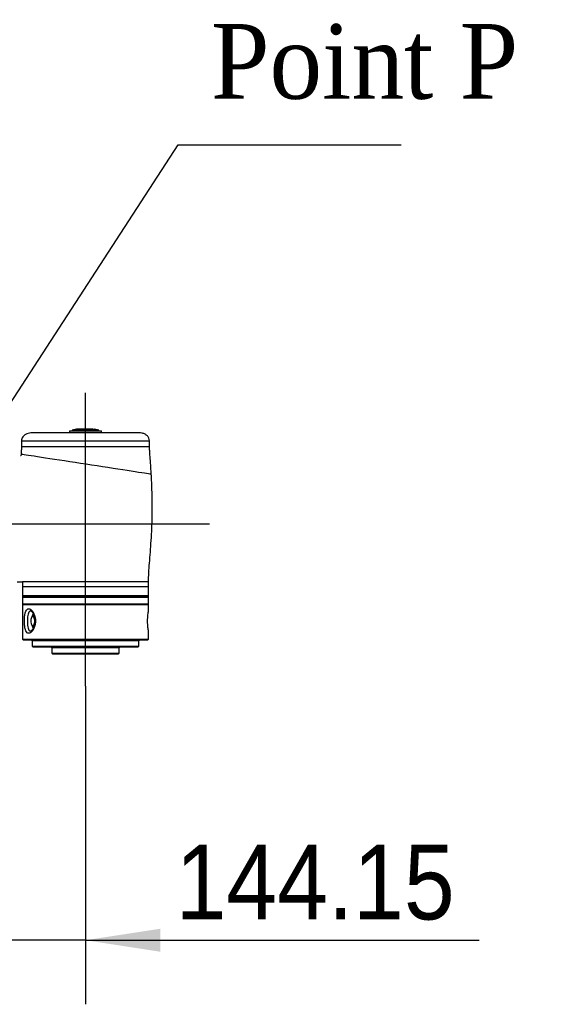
# Model space of a CAD drawing. Header units: millimetres. Extents: x 56 to 196, y 17 to 273.
# Tile 14 of 27: x 173 to 189, y 57 to 88. Entities that reach past the tile are written whole.
import ezdxf

# ---------------------------------------------------------------- set-up
doc = ezdxf.new("R2010")
doc.units = ezdxf.units.MM
doc.linetypes.add('CENTERX2', pattern=[20.32, 12.7, -2.54, 2.54, -2.54])
doc.layers.add('SLD-0', color=179, linetype='Continuous', lineweight=25)
doc.layers.add('细实线_GB', color=7, linetype='Continuous')
doc.layers.add('细点划线', color=7, linetype='CENTERX2')
doc.styles.add('SLDTEXTSTYLE1', font='GOTHIC.TTF', dxfattribs={"width": 0.913})
doc.styles.add('SLDTEXTSTYLE2', font='TIMES.TTF', dxfattribs={"width": 0.933})
doc.dimstyles.new('SLDDIMSTYLE0', dxfattribs={"dimtxt": 2.333333, "dimasz": 3.5, "dimexe": 0, "dimexo": 0.0625, "dimgap": 0.583333, "dimtad": 2, "dimlfac": 30, "dimrnd": 1e-09, "dimzin": 12, "dimdsep": 46, "dimtxsty": 'SLDTEXTSTYLE1', "dimsah": 1, "dimcen": 0.09, "dimadec": 0, "dimazin": 3, "dimtfac": 1, "dimtmove": 0, "dimatfit": 0, "dimfxl": 0, "dimfrac": 2, "dimtolj": 1, "dimtzin": 12, "dimarcsym": 0})

# ---------------------------------------------------------------- blocks, each defined once
blk = doc.blocks.new('_D_3')
at = {"layer": '细实线_GB'}
for p, q in [((174.63, 67.083), (174.63, 57.156)), ((169.825, 65.617), (169.825, 57.156)), ((169.825, 59.156), (165.338, 59.156)), ((174.63, 59.156), (169.825, 59.156)), ((174.63, 59.156), (186.926, 59.156))]:
    blk.add_line(p, q, dxfattribs=at)
for points in [[(169.825, 59.156), (167.491, 59.515), (167.491, 58.797)], [(174.63, 59.156), (176.963, 58.797), (176.963, 59.515)]]:
    blk.add_solid(points, dxfattribs=at)
at = {"layer": '细实线_GB', "insert": (177.444, 62.137), "char_height": 2.3333, "attachment_point": 1, "style": 'SLDTEXTSTYLE1'}
blk.add_mtext('144.15', dxfattribs=at)

msp = doc.modelspace()

# ---------------------------------------------------------------- linework, layer by layer
at = {"layer": 'SLD-0'}
for p, q in [((176.29636, 74.98965), (172.96302, 74.98965)), ((174.12969, 75.05631), (174.12969, 74.98965)), ((174.12969, 75.05631), (174.63774, 75.05631)), ((174.34969, 75.10965), (174.21636, 75.07965)), ((174.21636, 75.07965), (174.21636, 75.05631)), ((174.21636, 75.07965), (174.57725, 75.07965)), ((174.8564, 75.10965), (174.34969, 75.10965)), ((174.57725, 75.07965), (175.04302, 75.07965)), ((174.63774, 75.05631), (175.12969, 75.05631)), ((174.8564, 75.10965), (174.90969, 75.10965)), ((175.04302, 75.07965), (174.90969, 75.10965)), ((175.04302, 75.05631), (175.04302, 75.07965)), ((175.12969, 74.98965), (175.12969, 75.05631)), ((172.62969, 74.73965), (172.62969, 74.55631)), ((172.62969, 74.73965), (176.62969, 74.73965)), ((176.62969, 74.55631), (176.62969, 74.73965)), ((176.62969, 74.55631), (172.62969, 74.55631)), ((172.61498, 74.27298), (172.60394, 74.27298)), ((172.61818, 74.33232), (172.61389, 74.272)), ((172.61959, 74.33222), (172.62196, 74.33186)), ((172.62196, 74.33186), (172.63969, 74.32913)), ((172.63969, 74.32913), (172.67184, 74.32419)), ((172.67184, 74.32419), (172.71657, 74.31731)), ((172.71657, 74.31731), (172.77428, 74.30843)), ((172.77428, 74.30843), (172.8468, 74.29727)), ((172.8468, 74.29727), (172.93207, 74.28415)), ((172.93207, 74.28415), (173.02712, 74.26953)), ((173.02712, 74.26953), (173.13306, 74.25323)), ((173.13306, 74.25323), (173.2526, 74.23484)), ((173.2526, 74.23484), (173.38198, 74.21493)), ((173.38198, 74.21493), (173.51779, 74.19404)), ((173.51779, 74.19404), (173.66123, 74.17197)), ((173.66123, 74.17197), (173.81571, 74.14821)), ((173.81571, 74.14821), (173.97611, 74.12353)), ((173.97611, 74.12353), (174.13839, 74.09856)), ((174.13839, 74.09856), (174.30417, 74.07306)), ((174.30417, 74.07306), (174.47716, 74.04645)), ((174.47716, 74.04645), (174.65141, 74.01964)), ((174.65141, 74.01964), (174.82188, 73.99341)), ((174.82188, 73.99341), (174.99117, 73.96737)), ((174.99117, 73.96737), (175.16293, 73.94094)), ((175.16293, 73.94094), (175.33093, 73.91509)), ((175.33093, 73.91509), (175.48936, 73.89072)), ((175.48936, 73.89072), (175.64198, 73.86724)), ((175.64198, 73.86724), (175.79186, 73.84418)), ((175.79186, 73.84418), (175.93331, 73.82242)), ((175.93331, 73.82242), (176.06073, 73.80282)), ((176.06073, 73.80282), (176.17838, 73.78472)), ((176.17838, 73.78472), (176.28838, 73.7678)), ((176.28838, 73.7678), (176.38626, 73.75274)), ((176.38626, 73.75274), (176.46816, 73.74014)), ((176.46816, 73.74014), (176.53756, 73.72946)), ((176.53756, 73.72946), (176.59536, 73.72057)), ((176.59536, 73.72057), (176.63891, 73.71387)), ((176.63891, 73.71387), (176.67207, 73.70877)), ((176.67207, 73.70877), (176.68334, 73.70703)), ((172.49636, 70.33965), (172.66302, 70.33965)), ((172.66302, 70.33965), (172.66302, 70.18965)), ((176.59636, 70.33965), (172.66302, 70.33965)), ((176.59636, 70.18965), (172.66302, 70.18965)), ((172.66302, 70.18298), (172.66302, 69.90131)), ((174.34894, 70.18298), (172.66302, 70.18298)), ((176.59636, 70.18298), (174.34894, 70.18298)), ((176.59636, 70.18965), (176.59636, 70.33965)), ((176.59636, 69.90131), (176.59636, 70.18298)), ((172.66302, 69.90131), (172.66302, 69.86798)), ((174.34894, 69.90131), (172.66302, 69.90131)), ((172.67296, 69.86798), (172.66302, 69.85804)), ((176.58002, 69.86798), (172.66302, 69.86798)), ((172.66302, 69.85804), (172.66302, 69.64465)), ((172.66302, 69.85804), (174.34693, 69.85804)), ((174.34693, 69.85804), (176.59636, 69.85804)), ((176.59636, 69.90131), (174.34894, 69.90131)), ((176.59636, 69.86798), (176.58002, 69.86798)), ((176.59636, 69.85804), (176.58642, 69.86798)), ((176.59636, 69.86798), (176.59636, 69.90131)), ((176.59636, 69.64465), (176.59636, 69.85804)), ((172.66302, 69.64465), (172.67302, 69.63465)), ((176.59636, 69.64465), (172.66302, 69.64465)), ((172.66302, 69.63465), (172.66302, 68.55131)), ((172.66302, 69.63465), (176.59636, 69.63465)), ((176.58636, 69.63465), (176.59636, 69.64465)), ((176.59636, 69.43074), (176.59636, 69.63465)), ((172.92353, 69.16407), (172.92025, 69.12202)), ((172.93204, 69.20203), (172.92353, 69.16407)), ((172.94503, 69.23252), (172.93204, 69.20203)), ((172.96134, 69.25283), (172.94503, 69.23252)), ((172.97558, 69.26044), (172.96134, 69.25283)), ((172.97952, 69.26116), (172.97558, 69.26044)), ((172.99796, 69.25676), (172.97952, 69.26116)), ((173.00406, 69.3043), (172.98109, 69.26437)), ((173.02897, 69.26798), (172.98842, 69.26798)), ((172.98842, 69.26798), (173.00469, 69.26322)), ((173.01502, 69.24004), (172.99796, 69.25676)), ((173.00406, 69.3043), (173.00414, 69.30444)), ((173.00414, 69.30444), (173.01352, 69.31889)), ((173.02918, 69.21247), (173.01502, 69.24004)), ((173.03919, 69.1765), (173.02918, 69.21247)), ((173.04415, 69.13534), (173.03919, 69.1765)), ((172.92025, 69.12202), (172.9225, 69.07961)), ((172.9225, 69.07961), (172.93007, 69.04061)), ((172.93007, 69.04061), (172.94229, 69.00848)), ((172.94229, 69.00848), (172.95807, 68.98608)), ((172.95807, 68.98608), (172.97394, 68.97598)), ((172.97394, 68.97598), (172.97602, 68.97541)), ((172.97602, 68.97541), (172.9798, 68.97477)), ((172.9798, 68.97477), (172.99454, 68.9774)), ((172.98109, 68.97158), (173.00406, 68.93166)), ((172.99057, 68.96806), (172.98842, 68.96798)), ((172.98842, 68.96798), (173.02897, 68.96798)), ((173.00881, 68.97553), (172.99057, 68.96806)), ((172.99454, 68.9774), (173.01198, 68.99188)), ((173.0134, 68.91724), (173.00406, 68.93166)), ((173.0254, 68.99454), (173.00881, 68.97553)), ((173.01198, 68.99188), (173.0268, 69.01757)), ((173.03899, 69.02355), (173.0254, 68.99454)), ((173.0268, 69.01757), (173.03767, 69.05217)), ((173.03767, 69.05217), (173.04363, 69.09263)), ((173.04849, 69.0602), (173.03899, 69.02355)), ((173.04363, 69.09263), (173.04415, 69.13534)), ((173.05037, 69.07193), (173.04849, 69.0602)), ((172.66302, 68.55131), (172.69636, 68.51798)), ((172.66302, 68.55131), (176.59636, 68.55131)), ((176.56302, 68.51798), (176.59636, 68.55131)), ((176.59636, 68.55131), (176.59636, 68.80517)), ((176.56302, 68.51798), (172.69636, 68.51798)), ((172.96302, 68.50131), (172.96302, 68.33465)), ((176.29636, 68.50131), (172.96302, 68.50131)), ((172.96302, 68.33465), (172.99636, 68.30131)), ((172.96302, 68.33465), (176.29636, 68.33465)), ((176.26302, 68.30131), (172.99636, 68.30131)), ((173.57969, 68.28465), (173.57969, 68.11798)), ((175.67969, 68.28465), (173.57969, 68.28465)), ((175.67969, 68.11798), (175.67969, 68.28465)), ((176.26302, 68.30131), (176.29636, 68.33465)), ((176.29636, 68.33465), (176.29636, 68.50131)), ((173.57969, 68.11798), (173.61302, 68.08465)), ((173.57969, 68.11798), (175.67969, 68.11798)), ((175.64635, 68.08465), (173.61302, 68.08465)), ((175.64635, 68.08465), (175.67969, 68.11798))]:
    msp.add_line(p, q, dxfattribs=at)
for centre, radius, start, end in [((173.3321, 69.17631), 0.38216, 151.788474, 169.09168), ((173.04504, 69.23367), 0.07094, 110.010804, 154.358206), ((172.895, 69.15033), 0.15741, 358.482315, 45.823905), ((173.31356, 69.05303), 0.36271, 190.436461, 208.616305), ((173.04364, 69.00095), 0.0691, 205.144278, 251.522319), ((172.94636, 68.50131), 0.01667, 0, 90), ((173.56302, 68.28465), 0.01667, 0, 90), ((175.69636, 68.28465), 0.01667, 90, 180), ((176.31302, 68.50131), 0.01667, 90, 180)]:
    msp.add_arc(centre, radius, start, end, dxfattribs=at)
for points, knots in [([(172.96302, 74.98965), (172.93442, 74.98861), (172.87697, 74.98654), (172.79273, 74.9644), (172.72305, 74.92231), (172.67234, 74.86845), (172.63696, 74.80851), (172.63213, 74.76282), (172.62969, 74.73965)], [0, 0, 0, 0, 0.185404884, 0.372468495, 0.558805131, 0.704984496, 0.850354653, 1, 1, 1, 1]), ([(176.62969, 74.73965), (176.62565, 74.7689), (176.61765, 74.82684), (176.56367, 74.89784), (176.49114, 74.95412), (176.39779, 74.98551), (176.33011, 74.98827), (176.29636, 74.98965)], [0, 0, 0, 0, 0.188985, 0.37423901, 0.56075915, 0.78090265, 1, 1, 1, 1]), ([(172.62969, 74.55631), (172.62895, 74.52784), (172.62722, 74.46066), (172.62201, 74.38606), (172.61872, 74.33989), (172.61818, 74.33232)], [0, 0, 0, 0, 0.38093318, 0.89859841, 1, 1, 1, 1]), ([(176.6832, 73.70703), (176.68283, 73.71426), (176.67803, 73.80911), (176.66734, 73.96511), (176.65305, 74.16677), (176.64178, 74.32383), (176.63259, 74.45084), (176.63055, 74.52509), (176.62969, 74.55631)], [0, 0, 0, 0, 0.025534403, 0.33477316, 0.551181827, 0.738200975, 0.889896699, 1, 1, 1, 1]), ([(176.59636, 70.33965), (176.59861, 70.43304), (176.60334, 70.62946), (176.62833, 70.93772), (176.65561, 71.27397), (176.68188, 71.6364), (176.70202, 72.02066), (176.71344, 72.41997), (176.71474, 72.79451), (176.70842, 73.13591), (176.69819, 73.42938), (176.68797, 73.61867), (176.6832, 73.70703)], [0, 0, 0, 0, 0.083107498, 0.174791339, 0.275096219, 0.38331681, 0.498100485, 0.617456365, 0.738729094, 0.831331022, 0.921267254, 1, 1, 1, 1]), ([(172.72973, 70.18965), (172.72972, 70.18889), (172.72971, 70.18667), (172.7297, 70.18444), (172.72969, 70.18298)], [0, 0, 0, 0, 0.34187062, 1, 1, 1, 1]), ([(176.52969, 70.18298), (176.52968, 70.18444), (176.52967, 70.18667), (176.52966, 70.18889), (176.52966, 70.18965)], [0, 0, 0, 0, 0.65793706, 1, 1, 1, 1]), ([(172.72206, 69.11798), (172.72214, 69.12876), (172.72249, 69.18174), (172.72888, 69.2763), (172.74897, 69.38427), (172.783, 69.46359), (172.83121, 69.5043), (172.89005, 69.50172), (172.95256, 69.45737), (173.00068, 69.38923), (173.03156, 69.31986), (173.05306, 69.25154), (173.06197, 69.1977), (173.06455, 69.16464)], [0, 0, 0, 0, 0.013220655, 0.064945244, 0.117401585, 0.171428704, 0.226118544, 0.280078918, 0.333273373, 0.386571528, 0.41344801, 0.440318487, 0.481007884, 0.481007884, 0.481007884, 0.481007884]), ([(173.06455, 69.16464), (173.06783, 69.12259), (173.06538, 69.03624), (173.03507, 68.91592), (172.98433, 68.81744), (172.9224, 68.75189), (172.86008, 68.7275), (172.80625, 68.74645), (172.76519, 68.80563), (172.74227, 68.88424), (172.73056, 68.96004), (172.72363, 69.03152), (172.72265, 69.08573), (172.72206, 69.11798)], [0.481007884, 0.481007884, 0.481007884, 0.481007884, 0.532762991, 0.584753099, 0.637801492, 0.692265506, 0.746790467, 0.800377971, 0.853517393, 0.906967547, 0.933786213, 0.960598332, 1, 1, 1, 1]), ([(172.91784, 69.43033), (172.91121, 69.43126), (172.88852, 69.43443), (172.85946, 69.40187), (172.8341, 69.33786), (172.82022, 69.2483), (172.81594, 69.1706), (172.8157, 69.12689), (172.81565, 69.11798)], [0, 0, 0, 0, 0.08957496, 0.30629321, 0.52265306, 0.73505233, 0.94599434, 1, 1, 1, 1]), ([(172.91805, 69.43458), (172.91811, 69.43459), (172.91842, 69.43463), (172.92326, 69.43405), (172.93611, 69.42746), (172.9543, 69.41264), (172.97503, 69.38854), (172.9965, 69.35523), (173.01638, 69.31386), (173.0333, 69.26536), (173.0456, 69.21183), (173.05246, 69.15527), (173.05327, 69.09781), (173.04832, 69.04114), (173.03763, 68.98686), (173.02216, 68.93669), (173.00267, 68.89226), (172.98096, 68.85551), (172.95955, 68.82881), (172.94029, 68.81132), (172.92568, 68.80275), (172.91869, 68.80128), (172.91837, 68.80136), (172.9183, 68.80138)], [0, 0, 0, 0, 0.01109765, 0.05913299, 0.1046161, 0.15268656, 0.20300042, 0.2542026, 0.30698915, 0.36032355, 0.41413042, 0.46737394, 0.52023343, 0.57302289, 0.62593502, 0.67940619, 0.73276649, 0.7866449, 0.83887598, 0.88504887, 0.93355732, 0.98401268, 1, 1, 1, 1]), ([(176.56885, 69.11798), (176.56885, 69.11808), (176.56885, 69.15326), (176.57102, 69.2243), (176.57931, 69.31862), (176.58883, 69.38971), (176.59564, 69.43055), (176.59567, 69.43069), (176.59569, 69.43074)], [0, 0, 0, 0, 0.000583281, 0.209218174, 0.419283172, 0.634262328, 0.852706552, 1, 1, 1, 1]), ([(172.81565, 69.11798), (172.81608, 69.09139), (172.81706, 69.02909), (172.82282, 68.97106), (172.83304, 68.91222), (172.84595, 68.8608), (172.8761, 68.8102), (172.90464, 68.80474), (172.91857, 68.80207)], [0, 0, 0, 0, 0.15979713, 0.37438967, 0.37555931, 0.58930234, 0.79939951, 1, 1, 1, 1]), ([(176.5957, 68.80517), (176.59568, 68.80523), (176.59565, 68.80539), (176.58894, 68.84547), (176.57957, 68.91576), (176.57075, 69.01067), (176.56948, 69.08239), (176.56885, 69.11798)], [0, 0, 0, 0, 0.14707511, 0.36135039, 0.57547578, 0.78933099, 1, 1, 1, 1])]:
    msp.add_open_spline(points, degree=3, knots=knots, dxfattribs=at)
at = {"layer": '细实线_GB'}
for p, q in [((170.84256, 73.70779), (177.52387, 83.97876)), ((177.52387, 83.97876), (184.48287, 83.97876))]:
    msp.add_line(p, q, dxfattribs=at)
at = {"layer": '细点划线'}
for p, q in [((174.62969, 67.08255), (174.62969, 76.24335)), ((178.50286, 72.14305), (165.51131, 72.14305))]:
    msp.add_line(p, q, dxfattribs=at)

# ---------------------------------------------------------------- texts
at = {"layer": '细实线_GB', "insert": (178.54701, 87.75193), "char_height": 2.333333, "attachment_point": 1, "style": 'SLDTEXTSTYLE2'}
msp.add_mtext('Point P', dxfattribs=at)

# ---------------------------------------------------------------- dimensions: what is measured, and where the dimension line sits
at = {"layer": '细实线_GB'}
dim = msp.add_linear_dim(base=(169.82469, 59.15605), p1=(174.62969, 67.08255), p2=(169.82469, 65.6173), dimstyle='SLDDIMSTYLE0', dxfattribs=at)
dim.commit()
dim.dimension.update_dxf_attribs({"geometry": '_D_3', "text_midpoint": (182.18502, 59.15605), "dimtype": 160})

doc.saveas('drawing.dxf')
